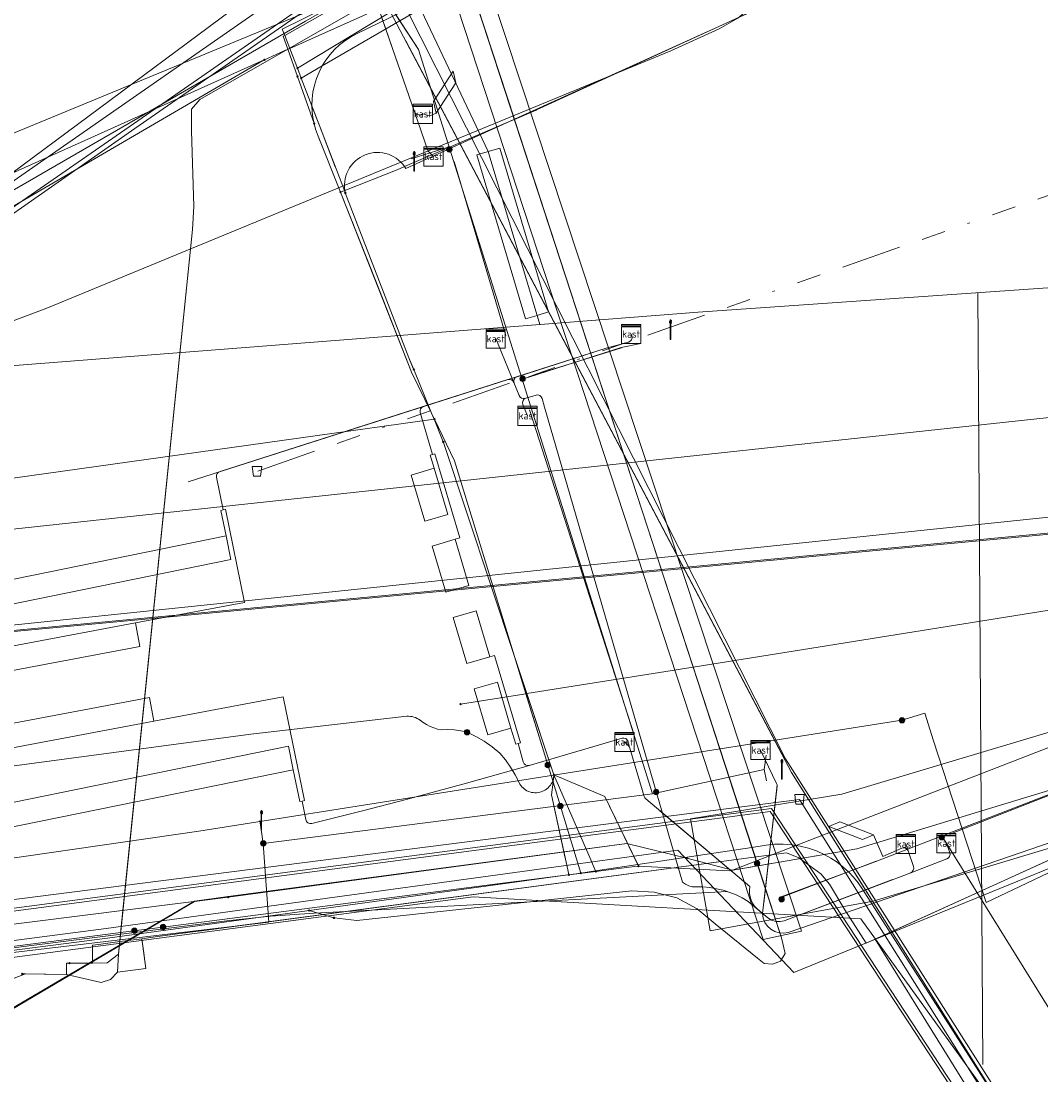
# Model space of a CAD drawing. Header units: metres. Extents: x 151922 to 154458, y 463415 to 464223.
# Tile 5 of 164: x 152023 to 152065, y 463547 to 463591. Entities that reach past the tile are written whole.
import ezdxf
from ezdxf.enums import TextEntityAlignment as Align
from ezdxf.lldxf.tags import DXFTag

# ---------------------------------------------------------------- set-up
doc = ezdxf.new("R2010")
doc.units = ezdxf.units.M
doc.linetypes.add('RI-OVERIG-SO', pattern=[17, 5, -2, 2, -2, 0, -2, 2, -2])
doc.layers.get('0').update_dxf_attribs({"lineweight": 9})
for name, color, linetype, lineweight in [('B-PV-KL-DATA-G', 90, 'KL-DATA-SO', 9), ('B-PV-KL-DATA_DUCT-G', 90, 'Continuous', 9), ('B-PV-KL-DATA_HULPSTUK-S', 90, 'Continuous', 9), ('B-PV-KL-DATA_KABELBED-G', 90, 'Continuous', 9), ('B-PV-KL-DATA_MANTELBUIS-G', 90, 'Continuous', 9), ('B-PV-KL-ET_LS-G', 190, 'KL-LS-SO', 9), ('B-PV-KL-ET_LS-S', 190, 'Continuous', 9), ('B-PV-KL-ET_LS_HULPSTUK-S', 190, 'Continuous', 9), ('B-PV-KL-ET_LS_KABELBED-G', 190, 'Continuous', 9), ('B-PV-KL-ET_LS_MANTELBUIS-G', 190, 'Continuous', 9), ('B-PV-KL-ET_MS-G', 130, 'KL-MS-SO', 9), ('B-PV-KL-GAS_LD-G', 50, 'KL-GAS_LD-SO', 9), ('B-PV-KL-GAS_LD_MANTELBUIS-G', 50, 'Continuous', 9), ('B-PV-KL-WATER-G', 170, 'KL-WATER-SO', 9), ('B-PV-OG-INFO-G', 7, 'Continuous', 9), ('B-PV-RI-DRUK-G', 210, 'RI-PERS-SO', 9), ('B-PV-RI-PERSLEIDING_HULPSTUK-S', 210, 'Continuous', 9), ('B-PV-RI-VRIJVERVAL-G', 210, 'RI-OVERIG-SO', 9), ('B-PV-RI-VRIJVERVAL_HULPSTUK-S', 210, 'Continuous', 9)]:
    doc.layers.add(name, color=color, linetype=linetype, lineweight=lineweight)
doc.styles.add('NLCS-ISO', font='txt')
doc.styles.get("Standard").update_dxf_attribs({"font": 'arial.ttf'})
tags = doc.linetypes.add('KL-DATA-SO', pattern='A,4,-1,[101,NLCS.SHX,S=0.5,R=0,X=0,Y=0],-1,4,-1,["D",Standard,S=1,R=0,X=-0.25,Y=-0.5],-1.5', length=12.5).pattern_tags.tags
tags[18] = DXFTag(74, 10)
tags = doc.linetypes.add('KL-GAS_LD-SO', pattern='A,4,-1,[69,NLCS.SHX,S=0.5,R=0,X=0,Y=0],-1,4,-1,["L",Standard,S=1,R=0,X=0.25,Y=-0.5],-2', length=13).pattern_tags.tags
tags[18] = DXFTag(74, 10)
tags = doc.linetypes.add('KL-LS-SO', pattern='A,4,-1,[103,NLCS.SHX,S=0.75,R=0,X=0,Y=0],-1,4,-1,["L",Standard,S=1,R=0,X=0,Y=-0.5],-2', length=13).pattern_tags.tags
tags[18] = DXFTag(74, 10)
tags = doc.linetypes.add('KL-MS-SO', pattern='A,4,-1,[103,NLCS.SHX,S=0.75,R=0,X=0,Y=0],-1,4,-1,["M",Standard,S=1,R=0,X=0,Y=-0.5],-2', length=13).pattern_tags.tags
tags[18] = DXFTag(74, 10)
doc.linetypes.add('KL-WATER-SO', pattern='A,7,-0.5,[168,NLCS.SHX,S=0.75,R=0,X=0.75,Y=0],-2', length=9.5)
tags = doc.linetypes.add('RI-PERS-SO', pattern='A,7,-2,["P",Standard,S=1.8,R=0,X=-0.5,Y=-0.9],-2,7,-2,[102,NLCS.SHX,S=1,R=180,X=0,Y=0],-2', length=22).pattern_tags.tags
tags[6] = DXFTag(74, 10)

# ---------------------------------------------------------------- blocks, each defined once
blk = doc.blocks.new('SKL-WTB_HULP_MOF-SO')
at = {"linetype": 'ByBlock', "lineweight": 18}
h = blk.add_hatch(color=0, dxfattribs=at)
h.dxf.hatch_style = 1
h.paths.add_polyline_path([(-0.5625, 0, 1), (0.5625, 0, 1)])
at = {"color": 0, "linetype": 'ByBlock', "lineweight": 18}
blk.add_circle((0, 0), 0.5625, dxfattribs=at)
at = {"color": 0, "linetype": 'ByBlock', "lineweight": 18, "style": 'NLCS-ISO', "flags": 1}
for tag, p in [('TYPE', (1.5, 0)), ('OMSCHRIJVING', (1.5, -3)), ('LABEL', (1.5, -1.5))]:
    blk.add_attdef(tag, p, '', height=1, dxfattribs=at)
blk = doc.blocks.new('SKL-WTB_HULP_OVERIG-SO')
at = {"color": 0, "linetype": 'ByBlock', "lineweight": 18}
for points in [[(-0.14, 0.14), (0.14, -0.14)], [(0.14, 0.14), (-0.14, -0.14)]]:
    blk.add_lwpolyline(points, dxfattribs=at)
at = {"color": 0, "linetype": 'ByBlock', "lineweight": 18, "style": 'NLCS-ISO', "flags": 1}
for tag, p in [('TYPE', (1.5, 0)), ('OMSCHRIJVING', (1.5, -3)), ('LABEL', (1.5, -1.5))]:
    blk.add_attdef(tag, p, '', height=1, dxfattribs=at)
blk = doc.blocks.new('SRI-HULP_AFVOER_OPVANG-SO')
at = {"color": 0, "linetype": 'ByBlock', "lineweight": 18}
blk.add_lwpolyline([(-0.75, -1), (-1, 1), (1, 1), (0.75, -1)], close=True, dxfattribs=at)
at = {"color": 0, "linetype": 'ByBlock', "lineweight": 18, "style": 'NLCS-ISO', "flags": 1}
for tag, p in [('TYPE', (1.5, 0)), ('OMSCHRIJVING', (1.5, -3)), ('LABEL', (1.5, -1.5))]:
    blk.add_attdef(tag, p, '', height=1, dxfattribs=at)
blk = doc.blocks.new('SKL-WTB_HULP_KAST-SO')
at = {"color": 0, "linetype": 'ByBlock', "lineweight": 18}
for points in [[(-2, 2), (2, 2), (2, 1.68), (-2, 1.68)], [(-2, 1.52), (2, 1.52), (2, -2), (-2, -2)]]:
    blk.add_lwpolyline(points, close=True, dxfattribs=at)
at = {"color": 0, "linetype": 'ByBlock', "lineweight": 18, "style": 'NLCS-ISO'}
blk.add_text('kast', height=1.5, dxfattribs=at).set_placement((0, 0), align=Align.MIDDLE_CENTER)
at = {"color": 0, "linetype": 'ByBlock', "lineweight": 18, "style": 'NLCS-ISO', "flags": 1}
for tag, p in [('TYPE', (2.5, 0)), ('OMSCHRIJVING', (2.5, -3)), ('LABEL', (2.5, -1.5))]:
    blk.add_attdef(tag, p, '', height=1, dxfattribs=at)
blk = doc.blocks.new('SKL-ET_LS_MAST-SO')
for p, q in [((-0.05, 2.07), (0.05, 2.07)), ((-0.05, -2), (0.05, -2))]:
    blk.add_line(p, q)
for points in [[(-0.18, 1.76), (-0.22, 1.76), (-0.22, 1.84), (-0.18, 1.84), (-0.18, 1.79)], [(-0.18, 1.49), (-0.22, 1.49), (-0.22, 1.57), (-0.18, 1.57), (-0.18, 1.52)], [(-0.18, 1.79), (-0.05, 1.79)], [(-0.18, 1.76), (-0.05, 1.76)], [(-0.18, 1.52), (-0.05, 1.52)], [(-0.18, 1.49), (-0.05, 1.49)], [(-0.05, -2), (-0.05, 2.07)], [(0.05, -2), (0.05, 2.07)], [(0.18, 1.92), (0.05, 1.92)], [(0.18, 1.89), (0.05, 1.89)], [(0.18, 1.66), (0.05, 1.66)], [(0.18, 1.63), (0.05, 1.63)], [(0.18, 1.39), (0.05, 1.39)], [(0.18, 1.36), (0.05, 1.36)], [(0.18, 1.89), (0.22, 1.89), (0.22, 1.97), (0.18, 1.97), (0.18, 1.92)], [(0.18, 1.63), (0.22, 1.63), (0.22, 1.71), (0.18, 1.71), (0.18, 1.66)], [(0.18, 1.36), (0.22, 1.36), (0.22, 1.44), (0.18, 1.44), (0.18, 1.39)]]:
    blk.add_lwpolyline(points)

msp = doc.modelspace()

# ---------------------------------------------------------------- linework, layer by layer
at = {"layer": 'B-PV-KL-DATA-G', "ltscale": 0.5, "flags": 128}
for points in [[(152110.933, 463579.233), (152000, 463567.283), (151972.628, 463562.239), (151967.792, 463565.625), (151960.304, 463564.297)], [(152103.156, 463574.106), (152000, 463563.368)], [(152104.805, 463573.304), (152089.932, 463565.432), (152082.314, 463562.24), (152075.035, 463559.419), (152054.957, 463551.239), (152050.12, 463556.328), (152026.324, 463553.059), (152020.65, 463552.33), (152020.116, 463551.413), (152019.698, 463551.099), (152019.121, 463551.332), (152018.567, 463552.062), (152000, 463549.686), (151985.383, 463546.642), (151965.465, 463544.752), (151962.975, 463544.424), (151961.989, 463551.317), (151960.31, 463564.247), (151958.817, 463564.027)], [(151928.358, 463539.909), (151931.1, 463539.1), (151932.2, 463538.4), (151936, 463538), (151938.1, 463537.7), (151939.4, 463536.8), (151942, 463537.2), (151957.2, 463538.9), (151972.8, 463540.7), (151987, 463542), (151995.1, 463542.8), (152009.4, 463544.6), (152017.5, 463547), (152020.8, 463548.8), (152030, 463554.2), (152031.4, 463554.4), (152048, 463556.6), (152050.5, 463556), (152052.4, 463555.5), (152094.7, 463571.9), (152095.4, 463572.7), (152096.4, 463573), (152096.6, 463572), (152094.7, 463568.6), (152093.3, 463565.2), (152094.2, 463552.2), (152095.4, 463550.4)], [(151928.358, 463539.909), (151931.1, 463539.1), (151932.2, 463538.4), (151936, 463538), (151938.1, 463537.7), (151939.4, 463536.8), (151942, 463537.2), (151957.2, 463538.9), (151972.8, 463540.7), (151987, 463542), (151995.1, 463542.8), (152009.4, 463544.6), (152017.5, 463547), (152020.8, 463548.8), (152030, 463554.2), (152031.4, 463554.4), (152048, 463556.6), (152050.5, 463556), (152052.4, 463555.5), (152094.7, 463571.9), (152095.4, 463572.7), (152096.4, 463573), (152096.6, 463572), (152094.7, 463568.6), (152093.3, 463565.2), (152094.2, 463552.2), (152095.4, 463550.4)], [(152031.404, 463554.374), (152048, 463556.6), (152050.5, 463556), (152052.4, 463555.5), (152094.7, 463571.9), (152095.4, 463572.7), (152096.4, 463573), (152096.6, 463572), (152094.7, 463568.6), (152093.3, 463565.2), (152094.219, 463552.216), (152095.425, 463550.371)], [(152050.5, 463556), (152052.4, 463555.5), (152094.7, 463571.9), (152095.4, 463572.7), (152096.4, 463573), (152096.6, 463572), (152094.7, 463568.6), (152093.3, 463565.2), (152094.219, 463552.216), (152094.827, 463550.192)], [(151928.069, 463541.336), (151973.6, 463547.1), (152031.404, 463554.374)], [(151928.357, 463539.913), (151931.12, 463539.062), (151932.205, 463538.369), (151935.971, 463537.998), (151938.077, 463537.691), (151939.411, 463536.826), (151941.988, 463537.225), (151957.185, 463538.876), (151972.798, 463540.652), (151987.025, 463541.958), (151995.054, 463542.824), (152009.436, 463544.579), (152017.501, 463546.963), (152020.827, 463548.782), (152029.992, 463554.19), (152031.4, 463554.376)], [(152014.48, 463550.82), (152041.597, 463554.389), (152057.748, 463553.468), (152066.682, 463541.071), (152077.019, 463523.968), (152087.534, 463506.943), (152091.849, 463500), (152093.106, 463497.736), (152094.94, 463494.31), (152095.722, 463493.57), (152101.301, 463481.645)]]:
    msp.add_lwpolyline(points, dxfattribs=at)
at = {"layer": 'B-PV-KL-DATA_DUCT-G', "ltscale": 0.5, "flags": 128}
for points in [[(152158.809, 463664.184), (152150.598, 463657.32), (152140.914, 463649.96), (152129.937, 463642.219), (152113.517, 463631.745), (152097.542, 463622.202), (152084.142, 463614.9), (152075.272, 463610.485), (152056.919, 463601.565), (152052.275, 463599.361), (152038.326, 463592.235), (152030.215, 463587.577), (152029.876, 463587.175), (152029.872, 463586.283), (152029.973, 463583.129), (152029.907, 463582.173), (152026.881, 463552.517), (152025.995, 463552.399)], [(152028.454, 463552.727), (152027.803, 463552.64), (152027.968, 463551.404), (152026.797, 463551.249), (152026.83, 463552.014), (152029.907, 463582.173), (152029.973, 463583.129), (152029.872, 463586.283), (152029.876, 463587.175), (152030.215, 463587.577), (152038.326, 463592.235), (152052.275, 463599.361), (152056.919, 463601.565), (152075.272, 463610.485), (152084.142, 463614.9), (152097.542, 463622.202), (152113.517, 463631.745), (152129.937, 463642.219), (152140.914, 463649.96), (152150.598, 463657.32), (152158.809, 463664.184)], [(152022.827, 463551.173), (152024.661, 463551.145), (152025.751, 463550.902), (152026.117, 463550.816), (152026.495, 463550.935), (152026.797, 463551.249), (152026.83, 463552.014), (152029.907, 463582.173), (152029.973, 463583.129), (152029.872, 463586.283), (152029.876, 463587.175), (152030.215, 463587.577), (152038.326, 463592.235), (152052.275, 463599.361), (152056.919, 463601.565), (152075.272, 463610.485), (152084.142, 463614.9), (152097.542, 463622.202), (152113.517, 463631.745), (152129.937, 463642.219), (152140.914, 463649.96)], [(152140.914, 463649.96), (152129.937, 463642.219), (152113.517, 463631.745), (152097.542, 463622.202), (152084.142, 463614.9), (152075.272, 463610.485), (152056.919, 463601.565), (152052.275, 463599.361), (152038.326, 463592.235), (152030.215, 463587.577), (152029.876, 463587.175), (152029.872, 463586.283), (152029.973, 463583.129), (152029.907, 463582.173), (152026.828, 463551.992), (152026.36, 463551.629), (152024.797, 463551.622)], [(152024.797, 463551.622), (152026.36, 463551.629), (152026.828, 463551.992), (152029.907, 463582.173), (152029.973, 463583.129), (152029.872, 463586.283), (152029.876, 463587.175), (152030.215, 463587.577), (152038.326, 463592.235), (152052.275, 463599.361), (152056.919, 463601.565), (152075.272, 463610.485), (152084.142, 463614.9), (152097.542, 463622.202), (152113.517, 463631.745), (152129.937, 463642.219), (152140.914, 463649.96)], [(152044.638, 463595.459), (152038.326, 463592.235), (152030.215, 463587.577), (152029.876, 463587.175), (152029.872, 463586.283), (152029.973, 463583.129), (152029.907, 463582.173), (152026.83, 463552.014), (152026.797, 463551.249), (152026.495, 463550.935), (152026.117, 463550.816), (152025.751, 463550.902), (152024.661, 463551.145), (152022.827, 463551.173)], [(152024.797, 463551.622), (152026.36, 463551.629), (152026.828, 463551.992), (152029.907, 463582.173), (152029.973, 463583.129), (152029.872, 463586.283), (152029.876, 463587.175), (152030.215, 463587.577), (152038.326, 463592.235), (152044.638, 463595.459)], [(152026.828, 463551.992), (152029.907, 463582.173)], [(152102.324, 463532.543), (152101.168, 463532.165), (152100.607, 463533.752), (152100.14, 463533.619), (152098.727, 463537.695), (152096.511, 463544.777), (152094.511, 463551.922), (152092.73, 463559.126), (152090.978, 463567.438), (152057.972, 463552.458), (152057.083, 463553.843), (152056.442, 463554.907), (152056.078, 463555.34), (152055.166, 463556.005), (152054.643, 463556.22), (152028.454, 463552.727)], [(152099.34, 463532.876), (152099.189, 463533.997), (152099.31, 463534.666), (152099.445, 463535.625), (152098.727, 463537.695), (152096.511, 463544.777), (152094.511, 463551.922), (152092.73, 463559.126), (152090.978, 463567.438), (152057.972, 463552.458), (152057.083, 463553.843), (152056.442, 463554.907), (152056.078, 463555.34), (152055.166, 463556.005), (152054.643, 463556.22), (152029.499, 463552.867)], [(152099.34, 463532.876), (152099.189, 463533.997), (152099.31, 463534.666), (152099.445, 463535.625), (152098.727, 463537.695), (152096.511, 463544.777), (152094.511, 463551.922), (152092.73, 463559.126), (152090.978, 463567.438), (152057.972, 463552.458), (152057.083, 463553.843), (152056.442, 463554.907), (152056.078, 463555.34), (152055.166, 463556.005), (152054.643, 463556.22), (152030.291, 463552.972)], [(152025.995, 463552.399), (152025.748, 463552.366), (152025.752, 463551.626), (152024.668, 463551.621), (152024.661, 463551.145), (152022.964, 463551.171), (152021.904, 463550.778), (152020.654, 463550.203)], [(152025.995, 463552.399), (152025.748, 463552.366), (152025.752, 463551.626), (152024.797, 463551.622)], [(151928.342, 463539.989), (151932.205, 463538.37), (151936.296, 463537.319), (151939.411, 463536.826), (151942.584, 463537.29), (151965.063, 463539.772), (151995.196, 463542.878), (152009.435, 463544.579), (152017.501, 463546.963), (152019.524, 463548.809), (152020.654, 463550.203), (152021.904, 463550.778), (152022.964, 463551.171), (152024.661, 463551.145), (152024.668, 463551.621), (152024.797, 463551.622)], [(151928.342, 463539.989), (151932.205, 463538.37), (151936.296, 463537.319), (151939.411, 463536.826), (151942.584, 463537.29), (151965.063, 463539.772), (151995.196, 463542.878), (152009.435, 463544.579), (152017.501, 463546.963), (152019.524, 463548.809), (152020.654, 463550.203), (152021.904, 463550.778), (152022.964, 463551.171), (152022.827, 463551.173)]]:
    msp.add_lwpolyline(points, dxfattribs=at)
at = {"layer": 'B-PV-KL-DATA_KABELBED-G', "ltscale": 0.5, "flags": 128}
for points in [[(152124.127, 463632.804), (152113.849, 463625.528), (152101.579, 463617.59), (152099.129, 463616.085), (152090.398, 463610.719), (152084.032, 463606.931), (152078.053, 463603.648), (152077.659, 463603.432), (152067.684, 463598.149), (152059.142, 463593.941), (152055.176, 463592.144), (152055.175, 463592.144), (152052.89, 463591.109), (152051.985, 463590.694), (152044.24, 463587.148), (152044.227, 463587.142), (152043.32, 463586.753), (152043.137, 463586.674), (152038.748, 463584.791), (152038.443, 463584.66), (152036.259, 463583.796), (152036.242, 463583.789), (152036.082, 463583.726), (152036.082, 463583.726)], [(152052.133, 463600.227), (152043.471, 463595.778), (152040.86, 463594.293), (152038.045, 463592.691), (152033.755, 463590.251), (152033.694, 463590.216), (152033.886, 463589.671), (152034.283, 463588.545)], [(152051.81, 463599.521), (152045.054, 463595.419), (152041.247, 463593.107), (152040.454, 463592.625), (152034.287, 463588.881)], [(152054.443, 463552.681), (152053.466, 463555.671), (152039.236, 463599.222)], [(152034.287, 463588.881), (152033.966, 463589.707), (152033.755, 463590.251), (152033.654, 463590.51), (152038.045, 463592.691), (152040.917, 463594.118), (152045.443, 463596.366), (152050.379, 463598.818)], [(152034.439, 463588.472), (152035.32, 463588.986), (152040.297, 463591.889), (152041.451, 463592.482), (152044.49, 463594.043), (152044.515, 463594.105), (152044.69, 463594.531), (152045.054, 463595.419), (152045.443, 463596.366), (152045.458, 463596.403), (152050.378, 463598.818)], [(152053.804, 463598.63), (152044.69, 463594.531), (152041.282, 463592.998), (152040.454, 463592.625), (152033.966, 463589.707), (152033.886, 463589.671), (152032.909, 463589.232)], [(152034.975, 463586.587), (152034.928, 463586.826), (152034.898, 463587.068), (152034.886, 463587.312), (152034.896, 463587.603), (152034.931, 463587.893), (152034.991, 463588.178), (152035.077, 463588.456), (152035.186, 463588.726), (152035.32, 463588.986), (152035.47, 463589.225), (152035.64, 463589.45), (152035.828, 463589.66), (152036.034, 463589.853), (152036.256, 463590.027), (152036.492, 463590.183), (152036.74, 463590.317), (152041.414, 463592.594), (152044.515, 463594.105), (152053.811, 463598.633)], [(152029.872, 463586.283), (152029.876, 463587.175), (152030.215, 463587.577), (152038.326, 463592.235), (152043.103, 463594.675)], [(152011.93, 463576.721), (152022.383, 463584.499), (152033.803, 463592.997)], [(152041.451, 463592.482), (152043.318, 463586.757), (152043.32, 463586.753), (152050.758, 463563.951), (152053.207, 463556.443), (152053.459, 463555.67), (152054.436, 463552.677), (152054.591, 463552.02), (152054.402, 463551.699), (152054.062, 463551.586), (152053.717, 463551.602), (152053.444, 463551.829), (152051.678, 463553.256), (152050.931, 463553.889), (152050.084, 463554.341), (152049.137, 463554.583), (152048.206, 463554.631), (152036.755, 463553.398), (152035.817, 463553.503)], [(152055.175, 463592.144), (152051.985, 463590.694), (152043.318, 463586.757), (152043.137, 463586.674), (152038.803, 463584.705), (152038.748, 463584.791), (152038.673, 463584.888), (152038.589, 463584.979), (152038.498, 463585.061), (152038.4, 463585.136), (152038.296, 463585.201), (152038.186, 463585.256), (152038.072, 463585.302), (152037.954, 463585.337), (152037.834, 463585.362), (152037.711, 463585.375), (152037.588, 463585.378), (152037.466, 463585.37), (152037.344, 463585.351), (152037.225, 463585.321), (152037.109, 463585.28), (152036.997, 463585.229), (152036.89, 463585.169), (152036.788, 463585.099), (152036.694, 463585.02), (152036.607, 463584.934), (152036.528, 463584.84), (152036.457, 463584.739), (152036.396, 463584.632), (152036.345, 463584.52), (152036.303, 463584.404), (152036.273, 463584.285), (152036.253, 463584.164), (152036.244, 463584.041), (152036.246, 463583.918), (152036.259, 463583.796), (152036.278, 463583.695)], [(152032.909, 463589.233), (152032.901, 463589.229), (152016.517, 463579.681), (152015.567, 463579.249), (152010.772, 463575.288), (152003.167, 463573.955), (152000, 463573.4), (151961.855, 463566.716), (151952.856, 463564.381), (151951.335, 463564.159), (151951.315, 463564.156), (151941.734, 463562.759), (151939.385, 463562.434), (151939.1, 463562.394), (151928.593, 463560.941), (151927.607, 463560.804), (151924.182, 463560.33)], [(152032.909, 463589.232), (152032.901, 463589.229), (152022.383, 463584.499), (152014.903, 463581.135), (152010.712, 463579.624)], [(152034.439, 463588.472), (152034.287, 463588.881)], [(152034.283, 463588.545), (152034.975, 463586.587), (152035.04, 463586.353), (152035.122, 463586.124), (152035.247, 463585.81)], [(152034.283, 463588.545), (152034.975, 463586.587)], [(152036.278, 463583.695), (152036.242, 463583.789), (152035.31, 463586.212), (152034.886, 463587.312), (152034.439, 463588.472)], [(152034.87, 463587.352), (152035.31, 463586.212), (152035.861, 463584.779)], [(152036.082, 463583.727), (152035.122, 463586.124), (152035.04, 463586.353), (152034.975, 463586.587)], [(152029.973, 463583.129), (152029.872, 463586.283)], [(152036.082, 463583.727), (152036.082, 463583.726), (152037.573, 463579.949), (152039.04, 463576.228), (152039.87, 463574.517), (152039.989, 463574.271)], [(152039.04, 463576.228), (152036.082, 463583.726)], [(152039.102, 463576.388), (152038.923, 463576.827), (152036.278, 463583.696)], [(152039.125, 463576.334), (152038.923, 463576.827), (152036.278, 463583.695)], [(152029.907, 463582.173), (152029.973, 463583.129)], [(152026.918, 463552.877), (152029.907, 463582.173)], [(152040.359, 463573.323), (152039.972, 463574.269), (152039.87, 463574.517), (152039.125, 463576.334)], [(152039.989, 463574.271), (152039.972, 463574.269), (152004.08, 463569.247), (152002.433, 463567.115), (152000, 463566.764), (151960.777, 463561.118), (151925.104, 463555.774)], [(152039.989, 463574.271), (152040.83, 463572.54), (152043.327, 463564.386), (152043.8, 463562.842), (152044.529, 463560.463), (152044.913, 463559.208), (152044.927, 463559.162), (152046.087, 463555.37)], [(152044.963, 463559.458), (152043.838, 463562.848), (152043.327, 463564.386), (152040.369, 463573.3), (152040.359, 463573.323)], [(152040.369, 463573.3), (152043.328, 463564.386), (152044.963, 463559.458)], [(152040.83, 463572.54), (152043.328, 463564.386), (152044.529, 463560.463)], [(152041.076, 463562.407), (152043.8, 463562.842), (152043.838, 463562.848), (152050.758, 463563.951), (152069.749, 463566.981)], [(152048.49, 463555.663), (152052.256, 463555.462), (152053.459, 463555.67), (152056.222, 463556.148), (152057.58, 463556.383), (152073.976, 463561.363), (152082.007, 463563.054), (152091.178, 463566.728), (152091.306, 463565.576)], [(152052.256, 463555.462), (152053.466, 463555.671), (152057.58, 463556.383), (152073.976, 463561.363), (152082.007, 463563.054), (152091.178, 463566.728)], [(152044.963, 463559.458), (152044.96, 463559.412), (152044.955, 463559.366), (152044.946, 463559.321), (152044.932, 463559.264), (152044.913, 463559.208), (152044.886, 463559.146), (152044.853, 463559.086), (152044.816, 463559.029), (152044.773, 463558.976), (152044.726, 463558.927), (152044.675, 463558.883), (152044.62, 463558.843), (152044.561, 463558.808), (152044.5, 463558.778), (152044.437, 463558.754), (152044.371, 463558.736), (152044.304, 463558.723), (152044.237, 463558.717), (152044.169, 463558.717), (152044.101, 463558.722), (152044.034, 463558.734), (152043.968, 463558.751), (152043.904, 463558.774), (152043.843, 463558.803), (152043.784, 463558.837), (152043.728, 463558.877), (152043.677, 463558.921), (152043.629, 463558.969), (152043.586, 463559.022), (152043.547, 463559.078), (152043.514, 463559.137), (152043.346, 463559.466), (152043.156, 463559.782), (152042.944, 463560.084), (152042.711, 463560.37), (152042.399, 463560.629), (152042.066, 463560.861), (152041.715, 463561.064), (152041.348, 463561.237), (152041.084, 463561.295), (152040.815, 463561.331), (152040.545, 463561.344), (152040.274, 463561.334), (152040.114, 463561.37), (152039.958, 463561.419), (152039.807, 463561.48), (152039.661, 463561.554), (152039.522, 463561.639), (152039.39, 463561.736), (152039.329, 463561.777), (152039.265, 463561.813), (152039.199, 463561.844), (152039.129, 463561.868), (152039.058, 463561.886), (152038.986, 463561.898), (152038.912, 463561.903), (152038.839, 463561.902), (152032.346, 463561.157), (151998.099, 463556.579)], [(152044.963, 463559.458), (152044.946, 463559.321), (152044.927, 463559.162), (152044.862, 463558.63), (152045.538, 463555.502), (152045.58, 463555.3), (152045.58, 463555.299), (152045.58, 463555.299)], [(152044.963, 463559.458), (152046.413, 463556.122), (152046.698, 463555.462), (152046.706, 463555.443), (152046.706, 463555.443)], [(152048.49, 463555.663), (152048.459, 463555.727), (152047.084, 463558.566), (152044.963, 463559.458)], [(152044.862, 463558.63), (152045.432, 463555.99)], [(152047.084, 463558.566), (152048.49, 463555.663)], [(152057.083, 463553.843), (152056.442, 463554.907), (152056.078, 463555.34), (152055.166, 463556.005), (152054.643, 463556.22), (152045.679, 463555.024)], [(152046.087, 463555.37), (152046.698, 463555.462), (152048.459, 463555.727), (152053.207, 463556.443), (152053.803, 463556.533), (152054.156, 463556.571), (152054.512, 463556.577), (152054.866, 463556.552), (152055.217, 463556.496), (152055.562, 463556.41), (152055.898, 463556.294), (152056.222, 463556.148), (152056.494, 463555.998), (152056.753, 463555.828), (152056.999, 463555.638), (152057.23, 463555.43), (152057.443, 463555.205), (152057.639, 463554.964), (152057.816, 463554.709), (152072.177, 463532.201), (152090.371, 463503.686), (152092.611, 463500), (152096.458, 463492.657), (152101.638, 463481.674)], [(152066.241, 463556.211), (152063.709, 463555.062)], [(152028.783, 463553.139), (152042.5, 463554.906), (152045.449, 463555.282), (152045.579, 463555.299)], [(152034.774, 463553.816), (152045.449, 463555.282), (152045.58, 463555.3), (152046.087, 463555.37)], [(152045.579, 463555.299), (152045.58, 463555.299), (152046.705, 463555.443)], [(152046.705, 463555.443), (152046.706, 463555.443), (152047.553, 463555.552), (152048.439, 463555.666), (152048.49, 463555.663)], [(152045.679, 463555.024), (152030.291, 463552.972)], [(152063.709, 463555.062), (152059.254, 463553.04)], [(151928.306, 463539.942), (151958.896, 463543.89), (151983.853, 463546.961), (152000, 463549.23), (152003.307, 463549.696), (152026.376, 463552.663), (152034.27, 463553.747), (152034.774, 463553.816)], [(152034.774, 463553.816), (152035.797, 463553.505)], [(152058.335, 463552.623), (152057.972, 463552.458), (152057.083, 463553.843)], [(152027.461, 463552.969), (152028.783, 463553.139)], [(151928.246, 463540.235), (151931.809, 463540.645), (151999.595, 463549.378), (152002.391, 463549.739), (152024.888, 463552.637), (152027.461, 463552.969)], [(152026.881, 463552.517), (152026.918, 463552.877)], [(152028.454, 463552.727), (152027.803, 463552.64)], [(152029.499, 463552.867), (152028.454, 463552.727)], [(152029.622, 463552.883), (152029.499, 463552.867)], [(152029.815, 463552.909), (152029.622, 463552.883)], [(152030.056, 463552.941), (152029.815, 463552.909)], [(152030.291, 463552.972), (152030.056, 463552.941)], [(152059.254, 463553.04), (152058.335, 463552.623)], [(152025.995, 463552.399), (152025.748, 463552.366), (152025.752, 463551.626)], [(152026.881, 463552.517), (152025.995, 463552.399)], [(152026.83, 463552.014), (152026.881, 463552.517)], [(152027.803, 463552.64), (152026.881, 463552.517)], [(152027.868, 463552.153), (152027.803, 463552.64)], [(152074.006, 463527.394), (152058.335, 463552.623)], [(152026.828, 463551.992), (152026.36, 463551.629), (152025.752, 463551.626)], [(152026.797, 463551.249), (152027.968, 463551.404), (152027.868, 463552.153)], [(152026.797, 463551.249), (152026.828, 463551.992)], [(152026.828, 463551.992), (152026.83, 463552.014)], [(152024.797, 463551.622), (152024.668, 463551.621), (152024.661, 463551.145)], [(152025.752, 463551.626), (152024.797, 463551.622)], [(152022.964, 463551.171), (152021.904, 463550.778)], [(152022.964, 463551.171), (152022.827, 463551.173)], [(152024.661, 463551.145), (152022.964, 463551.171)], [(152025.751, 463550.902), (152024.661, 463551.145)], [(152026.797, 463551.249), (152026.495, 463550.935), (152026.117, 463550.816), (152025.751, 463550.902)]]:
    msp.add_lwpolyline(points, dxfattribs=at)
at = {"layer": 'B-PV-KL-DATA_MANTELBUIS-G', "ltscale": 0.5, "flags": 128}
for points in [[(152054.443, 463552.681), (152053.466, 463555.671), (152039.236, 463599.222)], [(152034.283, 463588.545), (152034.975, 463586.587), (152035.04, 463586.353), (152035.122, 463586.124), (152035.247, 463585.81)], [(152034.87, 463587.352), (152035.31, 463586.212), (152035.861, 463584.779)], [(152034.87, 463587.352), (152035.31, 463586.212), (152035.861, 463584.779)], [(152029.973, 463583.129), (152029.872, 463586.283)], [(152039.04, 463576.228), (152036.082, 463583.726)], [(152039.102, 463576.388), (152038.923, 463576.827), (152036.278, 463583.696)], [(152039.102, 463576.388), (152038.923, 463576.827), (152036.278, 463583.696)], [(152026.828, 463551.992), (152029.907, 463582.173)], [(152040.369, 463573.3), (152043.328, 463564.386), (152044.963, 463559.458)], [(152040.369, 463573.3), (152043.328, 463564.386), (152044.963, 463559.458)], [(152040.83, 463572.54), (152043.328, 463564.386), (152044.529, 463560.463)], [(152052.256, 463555.462), (152053.466, 463555.671), (152057.58, 463556.383), (152073.976, 463561.363), (152082.007, 463563.054), (152091.178, 463566.728)], [(152044.862, 463558.63), (152045.432, 463555.99)], [(152047.084, 463558.566), (152048.49, 463555.663)], [(152074.006, 463527.394), (152058.335, 463552.623), (152057.972, 463552.458), (152057.083, 463553.843)]]:
    msp.add_lwpolyline(points, dxfattribs=at)
at = {"layer": 'B-PV-KL-ET_LS-G', "ltscale": 0.5, "flags": 128}
for points in [[(152008.916, 463575.311), (152009.606, 463575.594), (152010.755, 463576.654), (152013.734, 463578.158), (152017.737, 463579.86), (152022.233, 463582.679), (152027.516, 463586.371), (152038.615, 463594.088), (152043.509, 463596.536), (152044.829, 463597.641), (152045.219, 463598.659), (152045.131, 463599.429), (152039.759, 463615.778), (152039.223, 463619.8), (152039.068, 463625.748), (152039.841, 463633.782), (152043.062, 463647.993), (152043.056, 463648.276), (152047.475, 463669.43), (152047.485, 463670.472), (152047.433, 463670.712), (152047.282, 463670.932), (152046.957, 463671.172), (152045.207, 463671.466), (152044.782, 463671.773), (152044.762, 463672.456), (152044.87, 463673.01)], [(152072.941, 463601.332), (152065.725, 463597.6), (152064.976, 463597.29), (152064.184, 463597.119), (152063.373, 463597.091), (152062.571, 463597.207), (152061.802, 463597.465), (152061.091, 463597.855), (152054.785, 463594.736), (152054.637, 463593.853), (152054.335, 463593.009), (152053.89, 463592.232), (152053.314, 463591.544), (152052.627, 463590.969), (152051.849, 463590.524), (152049.828, 463589.601), (152023.846, 463578.899), (152010.647, 463573.931), (152000, 463570.563), (151984.768, 463565.966), (151978.359, 463564.474), (151971.938, 463563.029), (151965.491, 463561.627), (151962.256, 463560.943), (151955.777, 463559.609), (151949.754, 463558.414), (151944.188, 463557.348), (151938.616, 463556.317), (151933.374, 463555.521), (151928.122, 463554.788), (151925.417, 463554.446)], [(152045.986, 463599.098), (152044.029, 463598.087), (152034.523, 463592.596), (152021.329, 463583.416), (152008.769, 463575.678), (151983.801, 463568.511), (151972.614, 463565.816)], [(152053.293, 463599.149), (152039.082, 463592.08), (152042.233, 463585.417), (152044.373, 463578.209)], [(152037.417, 463592.6), (152039.327, 463589.67)], [(151968.038, 463545.288), (151998.556, 463549.233), (152033.094, 463553.326), (152032.857, 463556.598), (152049.073, 463558.673), (152039.325, 463589.668)], [(152039.015, 463585.112), (152040.601, 463585.611)], [(152132.253, 463581.444), (152105.819, 463582.545), (152050.975, 463578.724), (152018.77, 463576.213)], [(152062.829, 463547.397), (152062.614, 463579.535)], [(152047.772, 463577.237), (152043.907, 463576.03)], [(152047.77, 463577.249), (152048.586, 463577.422)], [(152043.918, 463576.026), (152043.643, 463575.939)], [(152058.372, 463555.857), (152087.448, 463567.11)], [(152059.459, 463561.735), (152060.415, 463562.028), (152060.768, 463560.881), (152062.968, 463554.142), (152074.38, 463559.57)], [(151984.976, 463550.68), (152000, 463552.831), (152012.52, 463554.57), (152030.182, 463557.119), (152059.459, 463561.735)], [(152049.073, 463558.673), (152053.723, 463559.687), (152053.799, 463560.284)], [(152053.821, 463559.214), (152053.723, 463559.687)], [(152032.857, 463556.598), (152032.721, 463557.561)], [(152061.113, 463556.918), (152068.216, 463545.504), (152087.665, 463514.843)], [(152058.377, 463555.872), (152054.449, 463554.365)]]:
    msp.add_lwpolyline(points, dxfattribs=at)
at = {"layer": 'B-PV-KL-ET_LS_KABELBED-G', "ltscale": 0.5, "flags": 128}
for points in [[(152004.501, 463572.358), (152005.151, 463572.559), (152005.208, 463572.587), (152005.253, 463572.631), (152005.282, 463572.688), (152005.292, 463572.75), (152005.29, 463574.59), (152005.328, 463574.707), (152005.426, 463574.779), (152012.416, 463577.16), (152013.095, 463577.397), (152013.765, 463577.658), (152014.425, 463577.943), (152015.074, 463578.251), (152015.712, 463578.583), (152016.337, 463578.938), (152016.949, 463579.314), (152017.547, 463579.713), (152035.767, 463592.336), (152036.464, 463592.81), (152037.168, 463593.273)], [(152039.157, 463587.072), (152037.088, 463593.039), (152037.076, 463593.104), (152037.087, 463593.17), (152037.119, 463593.228), (152037.168, 463593.273)], [(152040.873, 463588.273), (152040.769, 463588.763), (152039.952, 463587.505), (152040.055, 463587.016), (152040.873, 463588.273)], [(152039.506, 463586.981), (152039.411, 463586.949), (152039.334, 463586.938), (152039.259, 463586.958), (152039.196, 463587.005), (152039.157, 463587.072)], [(152039.947, 463585.21), (152039.765, 463585.385), (152039.735, 463585.421), (152039.715, 463585.463), (152039.157, 463587.072)], [(152039.957, 463586.975), (152039.796, 463586.907), (152039.506, 463586.981)], [(152040.055, 463587.016), (152039.957, 463586.975)], [(152048.178, 463577.817), (152048.206, 463577.736), (152048.217, 463577.656), (152048.194, 463577.577), (152048.142, 463577.515), (152048.069, 463577.478), (152047.144, 463577.227), (152043.428, 463576.041), (152043.357, 463576), (152043.308, 463575.935), (152043.289, 463575.855), (152043.304, 463575.774)], [(152042.54, 463577.624), (152043.292, 463575.805)], [(152043.292, 463575.805), (152043.251, 463575.867), (152043.191, 463575.91), (152043.119, 463575.928), (152043.046, 463575.919), (152039.526, 463574.796)], [(152043.292, 463575.805), (152043.519, 463575.255), (152043.558, 463575.194), (152043.617, 463575.151), (152043.687, 463575.132), (152043.759, 463575.139), (152043.801, 463575.152)], [(152043.801, 463575.152), (152043.728, 463575.112), (152043.677, 463575.046), (152043.657, 463574.965), (152043.672, 463574.883), (152043.868, 463574.409)], [(152044.573, 463574.778), (152044.469, 463575.137), (152044.433, 463575.207), (152044.373, 463575.257), (152044.299, 463575.28), (152044.221, 463575.274), (152043.801, 463575.152)], [(152031.195, 463570.495), (152030.916, 463571.86), (152030.916, 463571.938), (152030.945, 463572.011), (152031, 463572.066), (152031.072, 463572.097), (152039.526, 463574.796)], [(152039.913, 463572.798), (152039.395, 463574.548), (152039.388, 463574.625), (152039.411, 463574.699), (152039.459, 463574.758), (152039.526, 463574.796)], [(152059.821, 463555.389), (152054.559, 463553.385), (152054.381, 463553.352), (152054.2, 463553.362), (152054.026, 463553.414), (152053.869, 463553.504), (152053.056, 463554.19), (152052.809, 463554.335), (152052.551, 463554.461), (152052.286, 463554.568), (152052.013, 463554.655), (152051.734, 463554.722), (152051.451, 463554.769), (152051.166, 463554.796), (152050.728, 463554.805), (152050.581, 463554.84), (152050.443, 463554.904), (152050.321, 463554.994), (152044.573, 463574.778)], [(152039.914, 463572.795), (152039.817, 463572.767), (152039.977, 463572.226)], [(152040.851, 463569.269), (152041.042, 463569.326), (152040.009, 463572.822), (152039.914, 463572.795)], [(152039.585, 463570.024), (152040.544, 463570.308), (152039.977, 463572.226), (152039.018, 463571.942), (152039.585, 463570.024)], [(152027.538, 463565.785), (152032.084, 463566.641), (152031.292, 463570.518), (152031.195, 463570.495)], [(152031.195, 463570.495), (152031.098, 463570.472), (152031.314, 463569.408)], [(152011.916, 463564.437), (152011.717, 463565.417), (152031.314, 463569.408), (152031.514, 463568.428), (152011.916, 463564.437)], [(152041.417, 463567.351), (152040.458, 463567.068), (152039.892, 463568.986), (152040.851, 463569.269), (152041.417, 463567.351)], [(152042.296, 463564.378), (152041.337, 463564.095), (152040.77, 463566.013), (152041.729, 463566.296), (152042.296, 463564.378)], [(152008.069, 463561.1), (152027.724, 463564.802), (152027.538, 463565.785), (152007.884, 463562.083), (152008.069, 463561.1)], [(152042.296, 463564.378), (152042.488, 463564.435), (152043.574, 463560.792), (152043.474, 463560.763)], [(152043.175, 463561.405), (152042.216, 463561.122), (152041.649, 463563.04), (152042.608, 463563.323), (152043.175, 463561.405)], [(152008.469, 463558.975), (152008.655, 463557.992), (152028.309, 463561.694), (152028.124, 463562.677), (152008.469, 463558.975)], [(152034.475, 463558.372), (152034.573, 463558.392), (152033.694, 463562.709), (152028.309, 463561.694)], [(152043.474, 463560.763), (152043.375, 463560.734), (152043.175, 463561.405)], [(152048.131, 463560.574), (152048.049, 463560.85), (152048.013, 463560.919), (152047.953, 463560.969), (152047.879, 463560.992), (152047.802, 463560.985), (152043.792, 463559.817)], [(152014.509, 463555.686), (152014.31, 463556.666), (152033.908, 463560.657), (152034.107, 463559.677), (152014.509, 463555.686)], [(152043.474, 463560.763), (152043.687, 463559.998), (152043.722, 463559.928), (152043.782, 463559.877), (152043.857, 463559.853), (152043.935, 463559.86)], [(152047.899, 463560.832), (152048.077, 463560.662), (152048.11, 463560.621), (152048.131, 463560.574)], [(152048.131, 463560.574), (152048.727, 463558.558), (152048.751, 463558.506), (152048.79, 463558.462), (152053.122, 463554.807), (152053.105, 463554.665), (152053.108, 463554.522), (152053.131, 463554.381), (152053.173, 463554.245), (152053.235, 463554.116), (152053.314, 463553.998), (152053.41, 463553.891), (152053.519, 463553.8)], [(152070.808, 463558.427), (152054.722, 463552.903), (152054.534, 463552.871), (152054.344, 463552.883), (152054.161, 463552.938), (152053.996, 463553.032), (152053.856, 463553.162), (152053.749, 463553.319), (152053.681, 463553.497), (152053.654, 463553.686), (152054.255, 463558.99), (152054.254, 463559.045), (152054.238, 463559.097), (152053.567, 463560.495)], [(152034.107, 463559.677), (152034.377, 463558.352), (152034.475, 463558.372)], [(152034.475, 463558.372), (152034.633, 463557.597), (152034.664, 463557.523), (152034.722, 463557.468), (152034.797, 463557.439), (152034.877, 463557.442), (152036.989, 463557.967), (152038.817, 463558.439), (152041.32, 463559.114), (152042.853, 463559.544), (152043.792, 463559.817)], [(152058.268, 463556.964), (152057.81, 463556.764), (152056.412, 463557.31), (152056.87, 463557.51), (152058.268, 463556.964)], [(152058.268, 463556.964), (152058.663, 463556.065)], [(152061.306, 463556.618), (152061.45, 463556.22), (152061.461, 463556.143), (152061.443, 463556.068), (152061.398, 463556.006), (152061.333, 463555.965), (152059.821, 463555.389)], [(152058.663, 463556.065), (152059.448, 463556.41), (152059.529, 463556.427), (152059.609, 463556.41), (152059.676, 463556.362), (152059.718, 463556.292), (152059.939, 463555.64), (152059.95, 463555.565), (152059.931, 463555.491), (152059.886, 463555.429), (152059.821, 463555.389)], [(152059.618, 463556.585), (152059.718, 463556.292)], [(151995.014, 463552.12), (151995.402, 463549.049), (151995.426, 463548.975), (151995.477, 463548.916), (151995.547, 463548.881), (151995.625, 463548.875), (152031.337, 463553.379), (152033.159, 463553.575), (152034.987, 463553.704), (152052.188, 463554.601)]]:
    msp.add_lwpolyline(points, dxfattribs=at)
at = {"layer": 'B-PV-KL-ET_LS_MANTELBUIS-G', "ltscale": 0.5, "flags": 128}
for points in [[(152038.492, 463588.989), (152037.153, 463592.85)], [(152037.416, 463592.608), (152039.325, 463589.668)], [(152044.26, 463578.594), (152044.74, 463578.737), (152042.714, 463585.561), (152041.755, 463585.276), (152043.781, 463578.452), (152044.26, 463578.594)], [(152040.809, 463584.995), (152042.967, 463577.75)], [(152047.144, 463577.227), (152029.737, 463571.667)], [(152043.918, 463576.026), (152047.77, 463577.249)], [(152048.301, 463561.134), (152043.954, 463574.667)], [(152050.321, 463554.994), (152044.573, 463574.778)], [(152054.722, 463552.903), (152083.616, 463562.825)], [(152061.445, 463556.992), (152067.66, 463559.424)], [(152053.704, 463554.124), (152054.261, 463559.046)], [(152053.122, 463554.807), (152049.38, 463557.964)], [(152054.425, 463554.389), (152058.372, 463555.857)], [(152054.559, 463553.385), (152059.065, 463555.101)]]:
    msp.add_lwpolyline(points, dxfattribs=at)
at = {"layer": 'B-PV-KL-ET_MS-G', "ltscale": 0.5, "flags": 128}
for points in [[(152103.447, 463573.092), (152000, 463563.368), (151925.66, 463553.244)], [(151925.67, 463553.195), (152000, 463563.317), (152103.454, 463573.042)], [(152090.979, 463566.088), (152089.932, 463565.432), (152082.314, 463562.24), (152075.035, 463559.419), (152054.957, 463551.239), (152050.12, 463556.328), (152026.324, 463553.059), (152020.65, 463552.33), (152020.116, 463551.413), (152019.698, 463551.099)]]:
    msp.add_lwpolyline(points, dxfattribs=at)
at = {"layer": 'B-PV-KL-GAS_LD-G', "ltscale": 0.5, "flags": 128}
for points in [[(152034.619, 463590.84), (152037.487, 463592.497), (152054.857, 463559.564), (152060.549, 463550.528)], [(151924.4, 463559.472), (151929.389, 463559.558), (151934.549, 463559.886), (151939.689, 463560.453), (151941.637, 463560.731), (151948.08, 463561.885), (151952.976, 463562.74), (151958.898, 463563.745), (151963.22, 463564.459), (151970.663, 463565.755), (151978.068, 463567.252), (151985.43, 463568.95), (151992.743, 463570.848), (151998.51, 463572.495), (152002.15, 463574.111), (152017.19, 463580.771), (152034.619, 463590.84)], [(152060.549, 463550.528), (152080.319, 463519.143), (152084.081, 463521.628)]]:
    msp.add_lwpolyline(points, dxfattribs=at)
at = {"layer": 'B-PV-KL-GAS_LD_MANTELBUIS-G', "ltscale": 0.5, "flags": 128}
for points in [[(152038.791, 463590.024), (152054.56, 463560.128)], [(152054.857, 463559.564), (152058.08, 463554.448)]]:
    msp.add_lwpolyline(points, dxfattribs=at)
at = {"layer": 'B-PV-KL-WATER-G', "ltscale": 0.5, "flags": 128}
msp.add_lwpolyline([(152074.174, 463529.33), (152054.61, 463560.132), (152038.164, 463592.676), (152011.999, 463581.864), (152010.079, 463575.238), (152000, 463571.531)], dxfattribs=at)
at = {"layer": 'B-PV-OG-INFO-G', "ltscale": 0.5, "flags": 128}
for points in [[(152053.68, 463552.61), (152055.28, 463552.96), (152039.87, 463599.53), (152038.48, 463598.98), (152053.68, 463552.61)], [(152026.828, 463551.992), (152029.907, 463582.173)], [(152051.47, 463552.97), (152058.26, 463554.2), (152074.45, 463559.07), (152083.02, 463560.79), (152093.33, 463565.03), (152091.68, 463569.62), (152081.65, 463565.25), (152073.01, 463563.46), (152056.96, 463558.66), (152050.65, 463557.63), (152051.47, 463552.97)]]:
    msp.add_lwpolyline(points, dxfattribs=at)
at = {"layer": 'B-PV-RI-DRUK-G', "ltscale": 0.5, "flags": 128}
for points in [[(151924.554, 463558.709), (151951.47, 463562.31), (151971.828, 463568.799), (151973.218, 463568.413), (151978.048, 463548.069), (152054.031, 463558.067), (152096.055, 463494.031), (152101.88, 463481.734)], [(152101.75, 463481.714), (152095.945, 463493.969), (152053.969, 463557.933), (151977.952, 463547.931), (151973.114, 463568.313), (151971.83, 463568.669), (151951.498, 463562.188), (151924.579, 463558.587)], [(151976.91, 463548.47), (152055.19, 463558.44)], [(152055.19, 463558.44), (152095.34, 463494.56)]]:
    msp.add_lwpolyline(points, dxfattribs=at)
at = {"layer": 'B-PV-RI-VRIJVERVAL-G', "ltscale": 0.5, "flags": 128}
msp.add_lwpolyline([(152067.48, 463584.26), (152032.6, 463572.1)], dxfattribs=at)

# ---------------------------------------------------------------- block references
at = {"layer": 'B-PV-KL-DATA_HULPSTUK-S', "xscale": 0.2, "yscale": 0.2, "zscale": 0.2}
for name, p in [('SKL-WTB_HULP_OVERIG-SO', (152032.909, 463589.233)), ('SKL-WTB_HULP_OVERIG-SO', (152032.909, 463589.232)), ('SKL-WTB_HULP_OVERIG-SO', (152032.909, 463589.232)), ('SKL-WTB_HULP_OVERIG-SO', (152034.287, 463588.881)), ('SKL-WTB_HULP_OVERIG-SO', (152034.287, 463588.881)), ('SKL-WTB_HULP_OVERIG-SO', (152034.287, 463588.881)), ('SKL-WTB_HULP_OVERIG-SO', (152034.283, 463588.545)), ('SKL-WTB_HULP_OVERIG-SO', (152034.283, 463588.545)), ('SKL-WTB_HULP_OVERIG-SO', (152034.439, 463588.472)), ('SKL-WTB_HULP_OVERIG-SO', (152034.439, 463588.472)), ('SKL-WTB_HULP_OVERIG-SO', (152034.439, 463588.472)), ('SKL-WTB_HULP_OVERIG-SO', (152034.975, 463586.587)), ('SKL-WTB_HULP_OVERIG-SO', (152034.975, 463586.587)), ('SKL-WTB_HULP_OVERIG-SO', (152034.975, 463586.587)), ('SKL-WTB_HULP_OVERIG-SO', (152036.082, 463583.727)), ('SKL-WTB_HULP_OVERIG-SO', (152036.082, 463583.727)), ('SKL-WTB_HULP_OVERIG-SO', (152036.082, 463583.726)), ('SKL-WTB_HULP_OVERIG-SO', (152036.278, 463583.695)), ('SKL-WTB_HULP_OVERIG-SO', (152036.278, 463583.695)), ('SKL-WTB_HULP_OVERIG-SO', (152036.278, 463583.695)), ('SKL-WTB_HULP_OVERIG-SO', (152039.125, 463576.334)), ('SKL-WTB_HULP_OVERIG-SO', (152039.125, 463576.334)), ('SKL-WTB_HULP_OVERIG-SO', (152039.989, 463574.271)), ('SKL-WTB_HULP_OVERIG-SO', (152039.989, 463574.271)), ('SKL-WTB_HULP_OVERIG-SO', (152039.989, 463574.271)), ('SKL-WTB_HULP_OVERIG-SO', (152040.359, 463573.323)), ('SKL-WTB_HULP_OVERIG-SO', (152040.359, 463573.323)), ('SKL-WTB_HULP_OVERIG-SO', (152041.076, 463562.407)), ('SKL-WTB_HULP_MOF-SO', (152041.348, 463561.237)), ('SKL-WTB_HULP_MOF-SO', (152044.709, 463559.873)), ('SKL-WTB_HULP_OVERIG-SO', (152044.963, 463559.458)), ('SKL-WTB_HULP_OVERIG-SO', (152044.963, 463559.458)), ('SKL-WTB_HULP_OVERIG-SO', (152044.963, 463559.458)), ('SKL-WTB_HULP_OVERIG-SO', (152044.963, 463559.458)), ('SKL-WTB_HULP_OVERIG-SO', (152044.963, 463559.458)), ('SKL-WTB_HULP_MOF-SO', (152045.233, 463558.161)), ('SKL-WTB_HULP_OVERIG-SO', (152050.5, 463556)), ('SKL-WTB_HULP_MOF-SO', (152053.423, 463555.78)), ('SKL-WTB_HULP_OVERIG-SO', (152045.579, 463555.299)), ('SKL-WTB_HULP_OVERIG-SO', (152045.579, 463555.299)), ('SKL-WTB_HULP_OVERIG-SO', (152045.58, 463555.299)), ('SKL-WTB_HULP_OVERIG-SO', (152046.087, 463555.37)), ('SKL-WTB_HULP_OVERIG-SO', (152046.087, 463555.37)), ('SKL-WTB_HULP_OVERIG-SO', (152046.087, 463555.37)), ('SKL-WTB_HULP_OVERIG-SO', (152046.705, 463555.443)), ('SKL-WTB_HULP_OVERIG-SO', (152046.705, 463555.443)), ('SKL-WTB_HULP_OVERIG-SO', (152046.706, 463555.443)), ('SKL-WTB_HULP_OVERIG-SO', (152048.49, 463555.663)), ('SKL-WTB_HULP_OVERIG-SO', (152048.49, 463555.663)), ('SKL-WTB_HULP_OVERIG-SO', (152048.49, 463555.663)), ('SKL-WTB_HULP_OVERIG-SO', (152031.404, 463554.374)), ('SKL-WTB_HULP_OVERIG-SO', (152034.774, 463553.816)), ('SKL-WTB_HULP_OVERIG-SO', (152034.774, 463553.816)), ('SKL-WTB_HULP_OVERIG-SO', (152034.774, 463553.816)), ('SKL-WTB_HULP_OVERIG-SO', (152035.797, 463553.505)), ('SKL-WTB_HULP_OVERIG-SO', (152035.817, 463553.503)), ('SKL-WTB_HULP_MOF-SO', (152028.688, 463553.126)), ('SKL-WTB_HULP_OVERIG-SO', (152028.783, 463553.139)), ('SKL-WTB_HULP_OVERIG-SO', (152028.783, 463553.139)), ('SKL-WTB_HULP_MOF-SO', (152027.498, 463552.973)), ('SKL-WTB_HULP_OVERIG-SO', (152027.461, 463552.968)), ('SKL-WTB_HULP_OVERIG-SO', (152027.461, 463552.968)), ('SKL-WTB_HULP_OVERIG-SO', (152024.797, 463551.622)), ('SKL-WTB_HULP_OVERIG-SO', (152022.827, 463551.173))]:
    msp.add_blockref(name, p, dxfattribs=at)
at = {"layer": 'B-PV-KL-ET_LS-S', "xscale": 0.2, "yscale": 0.2, "zscale": 0.2}
for p in [(152039.146, 463584.999), (152049.822, 463577.991), (152054.455, 463559.688), (152032.784, 463557.563)]:
    msp.add_blockref('SKL-ET_LS_MAST-SO', p, dxfattribs=at)
at = {"layer": 'B-PV-KL-ET_LS_HULPSTUK-S', "xscale": 0.2, "yscale": 0.2, "zscale": 0.2}
for name, p in [('SKL-WTB_HULP_KAST-SO', (152039.506, 463586.981)), ('SKL-WTB_HULP_KAST-SO', (152039.947, 463585.21)), ('SKL-WTB_HULP_MOF-SO', (152040.61, 463585.503)), ('SKL-WTB_HULP_KAST-SO', (152048.178, 463577.817)), ('SKL-WTB_HULP_KAST-SO', (152048.178, 463577.817)), ('SKL-WTB_HULP_KAST-SO', (152042.54, 463577.624)), ('SKL-WTB_HULP_MOF-SO', (152043.661, 463575.952)), ('SKL-WTB_HULP_KAST-SO', (152043.868, 463574.409)), ('SKL-WTB_HULP_MOF-SO', (152059.459, 463561.735)), ('SKL-WTB_HULP_KAST-SO', (152047.899, 463560.832)), ('SKL-WTB_HULP_KAST-SO', (152053.567, 463560.495)), ('SKL-WTB_HULP_MOF-SO', (152049.222, 463558.752)), ('SKL-WTB_HULP_MOF-SO', (152032.862, 463556.613)), ('SKL-WTB_HULP_KAST-SO', (152059.618, 463556.585)), ('SKL-WTB_HULP_KAST-SO', (152061.306, 463556.618)), ('SKL-WTB_HULP_MOF-SO', (152061.115, 463556.864)), ('SKL-WTB_HULP_MOF-SO', (152054.445, 463554.284))]:
    msp.add_blockref(name, p, dxfattribs=at)
at = {"layer": 'B-PV-RI-PERSLEIDING_HULPSTUK-S', "xscale": 0.2, "yscale": 0.2, "zscale": 0.2}
msp.add_blockref('SRI-HULP_AFVOER_OPVANG-SO', (152055.19, 463558.44), dxfattribs=at)
at = {"layer": 'B-PV-RI-VRIJVERVAL_HULPSTUK-S', "xscale": 0.2, "yscale": 0.2, "zscale": 0.2}
msp.add_blockref('SRI-HULP_AFVOER_OPVANG-SO', (152032.6, 463572.1), dxfattribs=at)

doc.saveas('drawing.dxf')
